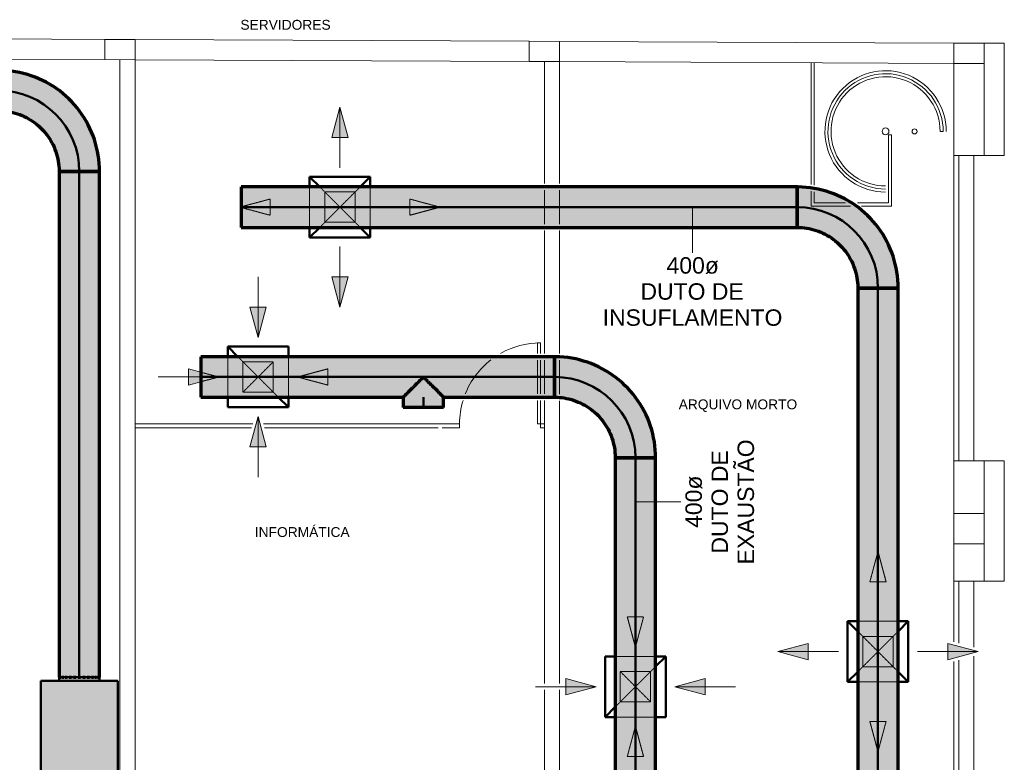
# Model space of a CAD drawing. Header units: millimetres. Extents: x -12292 to 200521, y -11014 to 10732.
# Tile 106 of 107: x 21622 to 31365, y 3127 to 10470. Entities that reach past the tile are written whole.
import ezdxf

# ---------------------------------------------------------------- set-up
doc = ezdxf.new("R2010")
doc.units = ezdxf.units.MM
doc.linetypes.add('Centro', pattern=[30, 12, -6, 6, -6])
doc.linetypes.add('Oculto 1_5', pattern=[2.2, 1.5, -0.7])
for name, color, linetype, lineweight in [('A-DETL', 90, 'Oculto 1_5', 18), ('A-DETL-GENF', 92, 'Continuous', 18), ('DIVISORIAS', 7, 'Continuous', 18), ('ESQ', 7, 'Continuous', 18), ('G-ANNO-TEXT', 231, 'Continuous', 18), ('M-EQPM', 50, 'Continuous', 50), ('M-HVAC-CDFF', 50, 'Continuous', 50), ('M-HVAC-DUCT', 70, 'Continuous', 70), ('M-HVAC-DUCT-CNTR', 70, 'Centro', 50), ('M-HVAC-DUCT-IDEN', 70, 'Continuous', 9), ('PAREDES', 7, 'Continuous', 18), ('PEM1-Layout Superior_dwg', 8, 'Continuous', 18), ('PILAR', 7, 'Continuous', 18)]:
    doc.layers.add(name, color=color, linetype=linetype, lineweight=lineweight)
doc.styles.add('Arial_1', font='arial.ttf', dxfattribs={"height": 162.5})
doc.styles.add('Arial_2', font='arial.ttf', dxfattribs={"height": 97.5})

# ---------------------------------------------------------------- blocks, each defined once
blk = doc.blocks.new('M_Cotovelo redondo - 2 D-V4-RENOVAÇÃO DE AR PAVIMENTO SUPERIOR')
at = {"layer": 'M-HVAC-DUCT', "lineweight": 18}
for points in [[(-800, 89.9), (-800, 0), (-703.6, 5.8), (-608.5, 23.2), (-511.6, 54.1), (-424.9, 93.6), (-345.5, 141.6), (-267.7, 202.9), (-200.1, 270.9), (-141.6, 345.5), (-91.6, 428.2), (-52, 516.3), (-23.2, 608.5), (-5.8, 703.6), (0, 800), (-200, 800), (-206.1, 714.6), (-224.9, 629.3), (-254.2, 550.8), (-295.2, 475.6), (-346.6, 407.1), (-407.1, 346.6), (-477.6, 294.2), (-550.8, 254.2), (-631, 224.3), (-714.6, 206.1), (-800, 200), (-800, 101.8)], [(-800, 0), (-800, -200), (-688, -193.7), (-577.5, -174.9), (-469.7, -143.9), (-366.1, -101), (-268, -46.7), (-176.5, 18.2), (-88.9, 97.4), (-18.2, 176.5), (46.7, 268), (101, 366.1), (143.9, 469.7), (174.9, 577.5), (193.7, 688), (200, 800), (0, 800), (-5.8, 703.6), (-23.2, 608.5), (-52, 516.3), (-91.6, 428.2), (-141.6, 345.5), (-201.2, 269.5), (-269.5, 201.2), (-345.5, 141.6), (-428.2, 91.6), (-516.3, 52), (-608.5, 23.2), (-703.6, 5.8)]]:
    blk.add_hatch(color=80, dxfattribs=at).paths.add_polyline_path(points)
at = {"layer": 'M-HVAC-DUCT', "color": 3}
for p, q in [((0, 800), (-200, 800)), ((200, 800), (0, 800)), ((-800, 200), (-800, 0)), ((-800, 0), (-800, -200))]:
    blk.add_line(p, q, dxfattribs=at)
at = {"layer": 'M-HVAC-DUCT', "color": 3, "flags": 128}
for points in [[(-200, 800), (-200.5, 776), (-201.9, 752.1), (-204.3, 728.2), (-207.7, 704.4), (-212, 680.8), (-217.2, 657.4), (-223.4, 634.2), (-230.5, 611.3), (-238.5, 588.6), (-247.4, 566.3), (-257.1, 544.4), (-267.8, 522.9), (-279.3, 501.9), (-291.6, 481.3), (-304.8, 461.2), (-318.7, 441.7), (-333.5, 422.7), (-348.9, 404.4), (-365.1, 386.6), (-382, 369.6), (-399.5, 353.2), (-417.7, 337.6), (-436.5, 322.6), (-455.9, 308.5), (-475.8, 295.1), (-496.3, 282.6), (-517.2, 270.8), (-538.6, 259.9), (-560.4, 249.9), (-582.6, 240.8), (-605.1, 232.5), (-628, 225.2), (-651.1, 218.8), (-674.5, 213.3), (-698, 208.7), (-721.7, 205.1), (-745.6, 202.5), (-769.5, 200.8), (-793.5, 200), (-800, 200)], [(-800, -200), (-760, -199.2), (-720.1, -196.8), (-680.3, -192.8), (-640.7, -187.2), (-601.3, -180.1), (-562.3, -171.3), (-523.6, -161.1), (-485.4, -149.2), (-447.7, -135.9), (-410.6, -121.1), (-374.1, -104.8), (-338.2, -87), (-303.1, -67.8), (-268.8, -47.3), (-235.4, -25.3), (-202.8, -2.1), (-171.2, 22.4), (-140.6, 48.2), (-111.1, 75.2), (-82.6, 103.3), (-55.4, 132.5), (-29.3, 162.8), (-4.4, 194.2), (19.2, 226.5), (41.5, 259.7), (62.4, 293.8), (82, 328.7), (100.1, 364.3), (116.8, 400.7), (132, 437.6), (145.8, 475.2), (158, 513.3), (168.7, 551.8), (177.9, 590.8), (185.4, 630), (191.5, 669.6), (195.9, 709.3), (198.7, 749.2), (199.9, 789.2), (200, 800)]]:
    blk.add_lwpolyline(points, dxfattribs=at)
blk = doc.blocks.new('M_Encaixe de duto redondo - Padrão-V14-RENOVAÇÃO DE AR PAVIMENTO SUPERIOR')
at = {"layer": 'M-HVAC-DUCT', "lineweight": 18}
for points in [[(0, 124.7), (0, 0), (-193.9, 0), (-193.9, 0.8), (-178.4, 10.4), (-163, 30.7), (-155.5, 44.5), (-154.2, 45.8), (-145.1, 52.4), (-129.2, 67.5), (-108.7, 90.7), (-101.1, 97.1), (-86.8, 111.3), (-72.2, 127.4), (-60.1, 138.3), (-36.6, 162.4), (-26, 172.9), (-18, 181.6), (-9.4, 189.6), (-4.5, 195.3), (-0.6, 198.8), (0, 198.4), (0, 156.4)], [(101.6, 86.8), (101.6, 0), (0, 0), (0, 200), (101.6, 200), (101.6, 115.9)], [(0, 0), (-0.6, -198.8), (-1.2, -197.5), (-5.3, -194.7), (-10.4, -188.3), (-20.9, -179.1), (-27.1, -171.5), (-49.2, -149.7), (-63.4, -135.1), (-75.6, -124.4), (-93, -105), (-108.7, -90.7), (-114.2, -85.8), (-117.6, -81), (-132.5, -63.7), (-148.5, -49.6), (-155.5, -44.5), (-156.9, -43.1), (-165, -28.1), (-178.4, -10.4), (-193.9, 0), (-3, 0)], [(101.6, -195), (101.6, -200), (0, -200), (0, 0), (101.6, 0), (101.6, -180.2)]]:
    blk.add_hatch(color=11, dxfattribs=at).paths.add_polyline_path(points)
at = {"layer": 'M-HVAC-DUCT', "color": 30}
for p, q in [((-14.4, 200), (0, 200)), ((0, 200), (101.6, 200)), ((101.6, 0), (101.6, 200)), ((-193.9, 0.8), (-193.9, 0)), ((-193.9, 0), (-193.9, -0.8)), ((101.6, -200), (101.6, 0)), ((0, -200), (-14.4, -200)), ((101.6, -200), (0, -200))]:
    blk.add_line(p, q, dxfattribs=at)
blk = doc.blocks.new('M_Cotovelo redondo - 2 D-996262-RENOVAÇÃO DE AR PAVIMENTO SUPERIOR')
at = {"layer": 'M-HVAC-DUCT', "lineweight": 18}
for points in [[(-800, 0), (-703.6, 5.8), (-608.5, 23.2), (-516.3, 52), (-424.9, 93.6), (-345.5, 141.6), (-267.7, 202.9), (-200.8, 270), (-141.6, 345.5), (-91.6, 428.2), (-52, 516.3), (-23.2, 608.5), (-5.8, 703.6), (0, 800), (-200, 800), (-206.1, 714.6), (-224.9, 629.3), (-254.2, 550.8), (-295.2, 475.6), (-346.6, 407.1), (-407.1, 346.6), (-477.6, 294.2), (-550.8, 254.2), (-631, 224.3), (-714.6, 206.1), (-800, 200), (-800, 44.5)], [(-800, -200), (-688, -193.7), (-577.5, -174.9), (-469.7, -143.9), (-366.1, -101), (-268, -46.7), (-176.5, 18.2), (-88.9, 97.4), (-18.2, 176.5), (46.7, 268), (101, 366.1), (143.9, 469.7), (174.9, 577.5), (193.7, 688), (200, 800), (0, 800), (-5.8, 703.6), (-23.2, 608.5), (-52, 516.3), (-91.6, 428.2), (-141.6, 345.5), (-201.2, 269.5), (-269.5, 201.2), (-345.5, 141.6), (-428.2, 91.6), (-516.3, 52), (-608.5, 23.2), (-703.6, 5.8), (-800, 0), (-800, -195)]]:
    blk.add_hatch(color=11, dxfattribs=at).paths.add_polyline_path(points)
at = {"layer": 'M-HVAC-DUCT', "color": 30}
for p, q in [((0, 800), (-200, 800)), ((200, 800), (0, 800)), ((-800, 200), (-800, 0)), ((-800, 0), (-800, -200))]:
    blk.add_line(p, q, dxfattribs=at)
at = {"layer": 'M-HVAC-DUCT', "color": 30, "flags": 128}
for points in [[(-200, 800), (-200.5, 776), (-201.9, 752.1), (-204.3, 728.2), (-207.7, 704.4), (-212, 680.8), (-217.2, 657.4), (-223.4, 634.2), (-230.5, 611.3), (-238.5, 588.6), (-247.4, 566.3), (-257.1, 544.4), (-267.8, 522.9), (-279.3, 501.9), (-291.6, 481.3), (-304.8, 461.2), (-318.7, 441.7), (-333.5, 422.7), (-348.9, 404.4), (-365.1, 386.6), (-382, 369.6), (-399.5, 353.2), (-417.7, 337.6), (-436.5, 322.6), (-455.9, 308.5), (-475.8, 295.1), (-496.3, 282.6), (-517.2, 270.8), (-538.6, 259.9), (-560.4, 249.9), (-582.6, 240.8), (-605.1, 232.5), (-628, 225.2), (-651.1, 218.8), (-674.5, 213.3), (-698, 208.7), (-721.7, 205.1), (-745.6, 202.5), (-769.5, 200.8), (-793.5, 200), (-800, 200)], [(-800, -200), (-760, -199.2), (-720.1, -196.8), (-680.3, -192.8), (-640.7, -187.2), (-601.3, -180.1), (-562.3, -171.3), (-523.6, -161.1), (-485.4, -149.2), (-447.7, -135.9), (-410.6, -121.1), (-374.1, -104.8), (-338.2, -87), (-303.1, -67.8), (-268.8, -47.3), (-235.4, -25.3), (-202.8, -2.1), (-171.2, 22.4), (-140.6, 48.2), (-111.1, 75.2), (-82.6, 103.3), (-55.4, 132.5), (-29.3, 162.8), (-4.4, 194.2), (19.2, 226.5), (41.5, 259.7), (62.4, 293.8), (82, 328.7), (100.1, 364.3), (116.8, 400.7), (132, 437.6), (145.8, 475.2), (158, 513.3), (168.7, 551.8), (177.9, 590.8), (185.4, 630), (191.5, 669.6), (195.9, 709.3), (198.7, 749.2), (199.9, 789.2), (200, 800)]]:
    blk.add_lwpolyline(points, dxfattribs=at)
blk = doc.blocks.new('PEM1-Layout Superior_dwg-964791-RENOVAÇÃO DE AR PAVIMENTO SUPERIOR')
at = {"lineweight": 18}
blk.add_line((56798.2, 66513.2), (56649.7, 66513.9), dxfattribs=at)
at = {"layer": 'DIVISORIAS'}
for p, q in [((56579.7, 63227.6), (56579.7, 63562.6)), ((56609.7, 63562.6), (56609.7, 63227.6)), ((56609.7, 63162.6), (56609.7, 62932.1)), ((53762.9, 62932.1), (52598.7, 62932.1)), ((53752.2, 62892.1), (52598.7, 62892.1)), ((55598.7, 62892.1), (53880, 62892.1))]:
    blk.add_line(p, q, dxfattribs=at)
at = {"layer": 'DIVISORIAS', "flags": 128}
for points in [[(56579.7, 63627.6), (56579.7, 63732.1), (56609.7, 63732.1), (56609.7, 63627.6)], [(56609.7, 62932.1), (56579.7, 62932.1), (56579.7, 63162.6)], [(55638.7, 62892.1), (55809.7, 62892.1), (55809.7, 62932.1), (53869.3, 62932.1)], [(56649.7, 62892.1), (56609.7, 62892.1), (56609.7, 62932.1), (56649.7, 62932.1)]]:
    blk.add_lwpolyline(points, dxfattribs=at)
at = {"layer": 'ESQ'}
for p, q in [((59289.7, 65297.3), (59289.7, 66501.7)), ((59319.7, 66501.7), (59319.7, 65292.8)), ((60564.8, 65823.8), (60594.8, 65823.8)), ((60699.7, 62565.7), (60699.7, 65585.7)), ((60749.7, 62565.7), (60749.7, 65585.7)), ((60699.7, 60777.8), (60699.7, 61375.7)), ((60749.7, 60764.4), (60749.7, 61375.7)), ((60699.7, 58375.7), (60699.7, 60581.9)), ((60749.7, 58375.7), (60749.7, 60595.3))]:
    blk.add_line(p, q, dxfattribs=at)
at = {"layer": 'ESQ', "flags": 128}
for points in [[(59748.2, 65115.7), (60054.8, 65115.7), (60054.8, 65790.4), (60084.8, 65790.4), (60084.8, 65085.7), (59788.2, 65085.7)], [(59676.8, 65085.7), (59289.7, 65085.7), (59289.7, 65231.6)], [(59319.7, 65226.8), (59319.7, 65115.7), (59627.3, 65115.7)]]:
    blk.add_lwpolyline(points, dxfattribs=at)
at = {"layer": 'ESQ'}
blk.add_circle((60311.5, 65823.8), 25, dxfattribs=at)
for centre, radius, start, end in [((60024.8, 65823.8), 570, 0.00007, 270.0003), ((60024.8, 65823.8), 540, 0.00015, 270.00031), ((56609.7, 62932.1), 800, 90, 119.47837), ((56609.7, 62932.1), 800, 127.85924, 158.30444), ((56609.7, 62932.1), 800, 163.22502, 180)]:
    blk.add_arc(centre, radius, start, end, dxfattribs=at)
at = {"layer": 'PAREDES'}
for p, q in [((48399.3, 66751.1), (52299.2, 66733.5)), ((52599.2, 66732.1), (56499.1, 66714.6)), ((56799.1, 66713.2), (60699, 66695.7)), ((48398.4, 66551.1), (52298.3, 66533.5)), ((52448.7, 66532.8), (52448.7, 57945.5)), ((52598.3, 66532.1), (56498.2, 66514.6)), ((52598.7, 66532.1), (52598.7, 57945.5)), ((56649.7, 65307), (56649.7, 66513.9)), ((56799.7, 65307), (56799.7, 66513.2)), ((60899.7, 62565.7), (60899.7, 65585.7)), ((56649.7, 64907), (56649.7, 65242)), ((56799.7, 64907), (56799.7, 65242)), ((56649.7, 63627.6), (56649.7, 64842)), ((56799.7, 63626.4), (56799.7, 64842)), ((56649.7, 63227.6), (56649.7, 63562.6)), ((56799.7, 63225.6), (56799.7, 63561.3)), ((56649.7, 60365.2), (56649.7, 63162.6)), ((56799.7, 60365.2), (56799.7, 63160.3)), ((60899.7, 60724.2), (60899.7, 61375.7)), ((60899.7, 58375.7), (60899.7, 60635.5)), ((56649.7, 57945.9), (56649.7, 60300.2)), ((56799.7, 57945.9), (56799.7, 60300.2))]:
    blk.add_line(p, q, dxfattribs=at)
at = {"layer": 'PAREDES', "flags": 128}
for points in [[(60999.7, 66695.7), (61199.7, 66695.7), (61199.7, 65585.7), (60999.7, 65585.7)], [(60999.7, 66495.7), (60999.7, 65585.7), (60699.7, 65585.7), (60699.7, 66495.7), (56798.2, 66513.2)], [(60699.7, 62045.7), (60699.7, 62565.7), (60999.7, 62565.7), (60999.7, 62045.7)], [(60999.7, 61375.7), (61199.7, 61375.7), (61199.7, 62565.7), (60999.7, 62565.7)], [(60999.7, 61745.7), (60999.7, 61375.7), (60699.7, 61375.7), (60699.7, 61745.7)]]:
    blk.add_lwpolyline(points, dxfattribs=at)
at = {"layer": 'PAREDES'}
blk.add_circle((60024.8, 65823.8), 33.3, dxfattribs=at)
blk.add_arc((60024.7, 65823.8), 599.9, 359.99398, 270.0051, dxfattribs=at)
at = {"layer": 'PILAR', "flags": 128}
for points in [[(52299.2, 66733.5), (52599.2, 66732.1), (52598.3, 66532.1), (52298.3, 66533.5)], [(56499.1, 66714.6), (56799.1, 66713.2), (56798.2, 66513.2), (56498.2, 66514.6)], [(60999.7, 66695.7), (60699.7, 66695.7), (60699.7, 66495.7), (60699.7, 66695.7)], [(60699.7, 66495.7), (60999.7, 66495.7), (60999.7, 66695.7), (60999.7, 66495.7)], [(60699.7, 62045.7), (60999.7, 62045.7), (60999.7, 61745.7), (60699.7, 61745.7)]]:
    blk.add_lwpolyline(points, close=True, dxfattribs=at)
blk = doc.blocks.new('M_Difusor de fornecimento - 600 x 600 Face 300 x 300 Conexão-V5-RENOVAÇÃO DE AR PAVIMENTO SUPERIOR')
at = {"layer": 'A-DETL-GENF', "linetype": 'Oculto 1_5'}
for points in [[(-3.7, 976.3), (3.7, 976.3), (0, 990)], [(-990, 0), (-690, -80.4), (-690, 80.4)], [(690, -80.4), (990, 0), (690, 80.4)]]:
    blk.add_hatch(color=170, dxfattribs=at).paths.add_polyline_path(points)
at = {"layer": 'A-DETL', "color": 170}
for p, q in [((-3.7, 976.3), (-80.4, 690)), ((-3.7, 976.3), (-80.4, 690)), ((3.7, 976.3), (80.4, 690)), ((80.4, 690), (3.7, 976.3)), ((-80.4, 690), (80.4, 690)), ((-80.4, 690), (80.4, 690)), ((-200, 300), (200, 300)), ((-200, 200), (200, -200)), ((-200, -200), (200, 200)), ((200, -300), (-200, -300)), ((80.4, -690), (-80.4, -690)), ((0, -989.8), (-80.4, -690)), ((-80.4, -690), (0, -989.8)), ((80.4, -690), (-80.4, -690)), ((0, -989.8), (80.4, -690)), ((0, -989.8), (80.4, -690))]:
    blk.add_line(p, q, dxfattribs=at)
at = {"layer": 'A-DETL-GENF', "color": 170}
for p, q in [((0, 990), (-3.7, 976.3)), ((0, 990), (-3.7, 976.3)), ((0, 990), (3.7, 976.3)), ((0, 976.3), (0, 990)), ((3.7, 976.3), (0, 990)), ((-990, 0), (-690, 80.4)), ((-690, 80.4), (-990, 0)), ((-990, 0), (-690, -80.4)), ((-390, 0), (-990, 0)), ((-990, 0), (-690, -80.4)), ((-690, -80.4), (-690, 80.4)), ((-690, -80.4), (-690, 80.4)), ((390, 0), (990, 0)), ((690, 80.4), (690, -80.4)), ((990, 0), (690, 80.4)), ((990, 0), (690, 80.4)), ((690, 80.4), (690, -80.4)), ((990, 0), (690, -80.4)), ((690, -80.4), (990, 0))]:
    blk.add_line(p, q, dxfattribs=at)
at = {"layer": 'M-HVAC-CDFF', "color": 5}
for p, q in [((-300, 300), (-200, 200)), ((-300, 300), (-300, -300)), ((-300, 300), (-200, 300)), ((200, 300), (300, 300)), ((200, 200), (300, 300)), ((300, 300), (300, -300)), ((-300, -300), (-200, -200)), ((200, -200), (300, -300)), ((-200, -300), (-300, -300)), ((300, -300), (200, -300))]:
    blk.add_line(p, q, dxfattribs=at)
blk = doc.blocks.new('M_Difusor de fornecimento - 600 x 600 Face 300 x 300 Conexão-V30-RENOVAÇÃO DE AR PAVIMENTO SUPERIOR')
at = {"layer": 'A-DETL-GENF', "linetype": 'Oculto 1_5'}
for points in [[(-690, 80.4), (-990, 0), (-690, -80.4)], [(690, 80.4), (690, -80.4), (990, 0), (966, 6.4)]]:
    blk.add_hatch(color=170, dxfattribs=at).paths.add_polyline_path(points)
at = {"layer": 'A-DETL', "color": 170}
for p, q in [((0, 989.8), (-80.4, 690)), ((0, 989.8), (-80.4, 690)), ((0, 989.8), (80.4, 690)), ((80.4, 690), (0, 989.8)), ((-80.4, 690), (80.4, 690)), ((-80.4, 690), (80.4, 690)), ((-200, 300), (200, 300)), ((-200, 200), (200, -200)), ((-200, -200), (200, 200)), ((200, -300), (-200, -300)), ((80.4, -690), (-80.4, -690)), ((0, -989.8), (-80.4, -690)), ((-80.4, -690), (0, -989.8)), ((80.4, -690), (-80.4, -690)), ((0, -989.8), (80.4, -690)), ((0, -989.8), (80.4, -690))]:
    blk.add_line(p, q, dxfattribs=at)
at = {"layer": 'A-DETL-GENF', "color": 170}
for p, q in [((-990, 0), (-690, 80.4)), ((-690, 80.4), (-990, 0)), ((-990, 0), (-690, -80.4)), ((-390, 0), (-990, 0)), ((-990, 0), (-690, -80.4)), ((-690, -80.4), (-690, 80.4)), ((-690, -80.4), (-690, 80.4)), ((390, 0), (990, 0)), ((690, 80.4), (690, -80.4)), ((990, 0), (690, 80.4)), ((990, 0), (690, 80.4)), ((690, 80.4), (690, -80.4)), ((990, 0), (690, -80.4)), ((690, -80.4), (990, 0))]:
    blk.add_line(p, q, dxfattribs=at)
at = {"layer": 'M-HVAC-CDFF', "color": 5}
for p, q in [((-300, 300), (-200, 200)), ((-300, 300), (-300, -300)), ((-300, 300), (-200, 300)), ((200, 300), (300, 300)), ((200, 200), (300, 300)), ((300, 300), (300, -300)), ((-300, -300), (-200, -200)), ((200, -200), (300, -300)), ((-200, -300), (-300, -300)), ((300, -300), (200, -300))]:
    blk.add_line(p, q, dxfattribs=at)
blk = doc.blocks.new('M_Difusor de retorno - 600 x 600 Face 300 x 300 Conexão-V29-RENOVAÇÃO DE AR PAVIMENTO SUPERIOR')
at = {"layer": 'A-DETL-GENF', "linetype": 'Oculto 1_5'}
for points in [[(-390, 0), (-690, 80.4), (-690, -80.4), (-523.6, -35.8)], [(690, 80.4), (390, 0), (690, -80.4)]]:
    blk.add_hatch(color=170, dxfattribs=at).paths.add_polyline_path(points)
at = {"layer": 'A-DETL', "color": 170}
for p, q in [((80.4, 690), (-80.4, 690)), ((0, 390.2), (-80.4, 690)), ((-80.4, 690), (0, 390.2)), ((80.4, 690), (-80.4, 690)), ((0, 390.2), (80.4, 690)), ((0, 390.2), (80.4, 690)), ((-200, 300), (200, 300)), ((-200, -200), (200, 200)), ((200, -300), (-200, -300)), ((0, -390.2), (-80.4, -690)), ((0, -390.2), (-80.4, -690)), ((0, -390.2), (80.4, -690)), ((80.4, -690), (0, -390.2)), ((-80.4, -690), (80.4, -690)), ((-80.4, -690), (80.4, -690))]:
    blk.add_line(p, q, dxfattribs=at)
at = {"layer": 'A-DETL-GENF', "color": 170}
for p, q in [((-990, 0), (-390, 0)), ((-690, 80.4), (-690, -80.4)), ((-390, 0), (-690, 80.4)), ((-390, 0), (-690, 80.4)), ((-690, 80.4), (-690, -80.4)), ((-390, 0), (-690, -80.4)), ((-690, -80.4), (-390, 0)), ((390, 0), (690, 80.4)), ((690, 80.4), (390, 0)), ((390, 0), (690, -80.4)), ((990, 0), (390, 0)), ((390, 0), (690, -80.4)), ((690, -80.4), (690, 80.4)), ((690, -80.4), (690, 80.4))]:
    blk.add_line(p, q, dxfattribs=at)
at = {"layer": 'M-HVAC-CDFF', "color": 5}
for p, q in [((-300, 300), (-300, -300)), ((-300, 300), (-200, 300)), ((200, 300), (300, 300)), ((200, 200), (300, 300)), ((300, 300), (300, -300)), ((-300, -300), (-200, -200)), ((-200, -300), (-300, -300)), ((300, -300), (200, -300))]:
    blk.add_line(p, q, dxfattribs=at)
blk = doc.blocks.new('M_Difusor de retorno - 600 x 600 Face 300 x 300 Conexão-V13-RENOVAÇÃO DE AR PAVIMENTO SUPERIOR')
at = {"layer": 'A-DETL-GENF', "linetype": 'Oculto 1_5'}
for points in [[(-390, 0), (-690, 80.4), (-690, -80.4)], [(690, 80.4), (390, 0), (690, -80.4)], [(80.4, -690), (47.3, -566.3), (-47.3, -566.3), (-80.4, -690), (44.5, -690)]]:
    blk.add_hatch(color=170, dxfattribs=at).paths.add_polyline_path(points)
at = {"layer": 'A-DETL', "color": 170}
for p, q in [((80.4, 690), (-80.4, 690)), ((0, 390.2), (-80.4, 690)), ((-80.4, 690), (0, 390.2)), ((80.4, 690), (-80.4, 690)), ((0, 390.2), (80.4, 690)), ((0, 390.2), (80.4, 690)), ((-200, 300), (200, 300)), ((-200, -200), (200, 200)), ((200, -300), (-200, -300)), ((0, -390.2), (-47.2, -566.3)), ((0, -390.2), (-47.2, -566.3)), ((0, -390.2), (47.2, -566.3)), ((47.2, -566.3), (0, -390.2))]:
    blk.add_line(p, q, dxfattribs=at)
at = {"layer": 'A-DETL-GENF', "color": 170}
for p, q in [((-990, 0), (-390, 0)), ((-690, 80.4), (-690, -80.4)), ((-390, 0), (-690, 80.4)), ((-390, 0), (-690, 80.4)), ((-690, 80.4), (-690, -80.4)), ((-390, 0), (-690, -80.4)), ((-690, -80.4), (-390, 0)), ((390, 0), (690, 80.4)), ((690, 80.4), (390, 0)), ((390, 0), (690, -80.4)), ((990, 0), (390, 0)), ((390, 0), (690, -80.4)), ((690, -80.4), (690, 80.4)), ((690, -80.4), (690, 80.4)), ((-47.3, -566.3), (-80.4, -690)), ((-47.3, -566.3), (-80.4, -690)), ((0, -990), (0, -566.3)), ((47.3, -566.3), (80.4, -690)), ((80.4, -690), (47.3, -566.3)), ((-80.4, -690), (80.4, -690)), ((-80.4, -690), (80.4, -690))]:
    blk.add_line(p, q, dxfattribs=at)
at = {"layer": 'M-HVAC-CDFF', "color": 5}
for p, q in [((-300, 300), (-300, -300)), ((-300, 300), (-200, 300)), ((200, 300), (300, 300)), ((200, 200), (300, 300)), ((300, 300), (300, -300)), ((-300, -300), (-200, -200)), ((-200, -300), (-300, -300)), ((300, -300), (200, -300))]:
    blk.add_line(p, q, dxfattribs=at)
blk = doc.blocks.new('FH - FH 400-V15-RENOVAÇÃO DE AR PAVIMENTO SUPERIOR')
at = {"layer": 'M-EQPM', "linetype": 'Oculto 1_5', "lineweight": 18}
for points in [[(97.1, -509), (380, -509), (380, 509), (-380, 509), (-380, -509), (-358.8, -509)], [(200, 509), (200, 547), (-200, 547), (-200, 509), (194.4, 509)], [(-360, -514), (-330, -514), (-330, -509), (-360, -509)], [(-330, -539), (-330, -514), (-360, -514), (-360, -539), (-358.8, -539)], [(-156.4, -547), (200, -547), (200, -509), (-200, -509), (-200, -547), (-168.5, -547)], [(330, -514), (360, -514), (360, -509), (330, -509)], [(360, -539), (360, -514), (330, -514), (330, -539)]]:
    blk.add_hatch(color=10, dxfattribs=at).paths.add_polyline_path(points)
at = {"layer": 'A-DETL', "color": 170}
for p, q in [((-194.2, 547), (-195.7, 547)), ((-195.7, -547), (-194.2, -547))]:
    blk.add_line(p, q, dxfattribs=at)
at = {"layer": 'M-EQPM', "color": 5}
for p, q in [((-380, -509), (-380, 509)), ((380, 509), (-380, 509)), ((-200, 547), (-200, 509)), ((-190.4, 547), (-194.2, 547)), ((-169.5, 547), (-178.6, 547)), ((-139.5, 547), (-152.9, 547)), ((-102, 547), (-119, 547)), ((-59, 547), (-78.5, 547)), ((-13, 547), (-33.7, 547)), ((33.7, 547), (13, 547)), ((78.5, 547), (59, 547)), ((119, 547), (102, 547)), ((152.9, 547), (139.5, 547)), ((178.6, 547), (169.5, 547)), ((194.2, 547), (190.4, 547)), ((200, 509), (200, 547)), ((380, 509), (380, -509)), ((-380, -509), (380, -509)), ((-360, -514), (-360, -509)), ((-360, -539), (-360, -514)), ((-360, -514), (-330, -514)), ((-360, -539), (-330, -539)), ((-330, -509), (-330, -514)), ((-330, -514), (-330, -539)), ((-200, -509), (-200, -547)), ((-194.2, -547), (-190.4, -547)), ((-178.6, -547), (-169.5, -547)), ((-152.9, -547), (-139.5, -547)), ((-119, -547), (-102, -547)), ((-78.5, -547), (-59, -547)), ((-33.7, -547), (-13, -547)), ((13, -547), (33.7, -547)), ((59, -547), (78.5, -547)), ((102, -547), (119, -547)), ((139.5, -547), (152.9, -547)), ((169.5, -547), (178.6, -547)), ((190.4, -547), (194.2, -547)), ((200, -547), (200, -509)), ((330, -514), (330, -509)), ((330, -539), (330, -514)), ((330, -514), (360, -514)), ((330, -539), (360, -539)), ((360, -509), (360, -514)), ((360, -514), (360, -539))]:
    blk.add_line(p, q, dxfattribs=at)

msp = doc.modelspace()

# ---------------------------------------------------------------- hatches: boundary and pattern name
at = {"layer": 'M-HVAC-DUCT'}
for color, points in [(11, [(22012.148, 3969.837), (22212.148, 3969.837), (22212.148, 8969.837), (22012.148, 8969.837), (22012.148, 4520.497)]), (11, [(22392.342, 3969.837), (22412.148, 3969.837), (22412.148, 8969.837), (22212.148, 8969.837), (22212.148, 3969.837), (22390.416, 3969.837)]), (3, [(27324.828, 8616.699), (29314.706, 8616.699), (29314.706, 8816.699), (23814.706, 8816.699), (23814.706, 8616.699), (25500.99, 8616.699)]), (3, [(27324.828, 8416.699), (29314.706, 8416.699), (29314.706, 8616.699), (23814.706, 8616.699), (23814.706, 8416.699), (25500.99, 8416.699)]), (3, [(30027.93, -7683.301), (30114.706, -7683.301), (30114.706, 7816.699), (29914.706, 7816.699), (29914.706, -2466.746), (29917.189, -2467.971), (29920.041, -2472.08), (29926.493, -2477.225), (29935.584, -2487.624), (29943.183, -2493.887), (29968.89, -2519.65), (29978.249, -2528.594), (29990.264, -2542.303), (30005.523, -2555.421), (30019.71, -2569.997), (30028.945, -2580.985), (30033.682, -2584.303), (30052.282, -2600.717), (30066.436, -2617.177), (30070.202, -2622.242), (30071.558, -2623.598), (30082.58, -2629.707), (30084.706, -2631.852), (30099.952, -2645.146), (30108.61, -2656.45), (30108.61, -2677.042), (30098.297, -2690.508), (30077.667, -2706.925), (30070.202, -2711.25), (30068.887, -2712.566), (30062.344, -2721.589), (30047.189, -2737.481), (30024.572, -2757.414), (30017.634, -2765.628), (30002.002, -2781.134), (29987.677, -2794.14), (29976.402, -2806.671), (29952.342, -2830.156), (29941.847, -2840.716), (29933.146, -2848.769), (29924.326, -2858.008), (29919.442, -2862.215), (29915.908, -2866.161), (29914.706, -2866.746), (29914.706, -7683.301), (29990.008, -7683.301)]), (3, [(30159.211, -7683.301), (30314.706, -7683.301), (30314.706, 7816.699), (30114.706, 7816.699), (30114.706, -7683.301)]), (11, [(25500.99, 6937.354), (26914.706, 6937.354), (26914.706, 7137.354), (23414.706, 7137.354), (23414.706, 6937.354), (25045.031, 6937.354)]), (11, [(25415.711, 6737.354), (25416.936, 6737.354), (25418.933, 6740.362), (25422.27, 6742.688), (25427.414, 6749.14), (25437.814, 6758.232), (25445.452, 6767.163), (25472.228, 6794.039), (25478.784, 6800.896), (25492.493, 6812.911), (25505.611, 6828.171), (25520.187, 6842.358), (25531.174, 6851.592), (25534.493, 6856.33), (25546.201, 6869.836), (25549.418, 6869.836), (25548.443, 6872.423), (25550.907, 6874.929), (25567.367, 6889.083), (25572.432, 6892.85), (25573.788, 6894.206), (25579.897, 6905.227), (25584.021, 6909.77), (25595.336, 6922.6), (25606.64, 6931.258), (25627.232, 6931.258), (25640.698, 6920.944), (25657.115, 6900.315), (25661.44, 6892.85), (25662.756, 6891.534), (25671.779, 6884.991), (25687.671, 6869.836), (25700.392, 6854.911), (25699.379, 6854.911), (25707.604, 6847.219), (25715.818, 6840.282), (25730.608, 6825.485), (25744.33, 6810.325), (25756.861, 6799.05), (25780.345, 6774.989), (25790.906, 6764.495), (25798.959, 6755.793), (25808.141, 6747.045), (25807.241, 6747.049), (25814.939, 6740.362), (25816.351, 6738.555), (25816.936, 6737.354), (26914.706, 6737.354), (26914.706, 6937.354), (23414.706, 6937.354), (23414.706, 6737.354), (25045.031, 6737.354)]), (11, [(27714.706, -331.275), (27714.706, 6137.354), (27514.706, 6137.354), (27514.706, 440.611), (27517.189, 439.386), (27521.471, 434.141), (27526.493, 430.132), (27537.274, 418.343), (27543.183, 413.47), (27565.032, 391.39), (27578.249, 378.763), (27594.071, 361.792), (27605.523, 351.936), (27619.71, 337.36), (27628.945, 326.373), (27633.682, 323.054), (27652.282, 306.64), (27666.436, 290.18), (27670.202, 285.115), (27671.558, 283.759), (27682.58, 277.65), (27684.515, 275.662), (27699.952, 262.211), (27708.61, 250.907), (27708.61, 230.315), (27698.297, 216.849), (27677.667, 200.432), (27670.202, 196.107), (27668.887, 194.791), (27662.344, 185.768), (27647.189, 169.876), (27624.572, 149.943), (27617.634, 141.729), (27603.382, 127.405), (27587.677, 113.217), (27576.402, 100.686), (27552.342, 77.202), (27541.847, 66.641), (27533.146, 58.588), (27525.12, 49.98), (27519.429, 45.123), (27515.908, 41.196), (27514.706, 40.611), (27514.706, -331.275), (27670.202, -331.275)]), (11, [(27714.706, -331.275), (27914.706, -331.275), (27914.706, 6137.354), (27714.706, 6137.354), (27714.706, 80.767)])]:
    msp.add_hatch(color=color, dxfattribs=at).paths.add_polyline_path(points)
h = msp.add_hatch(color=11, dxfattribs=at)
h.paths.add_polyline_path([(25416.936, 6737.354), (25418.933, 6740.362), (25418.129, 6739.804)])
h.paths.add_polyline_path([(25422.27, 6742.688), (25434.916, 6755.796), (25427.311, 6749.035)])
h.paths.add_polyline_path([(25437.814, 6758.232), (25453.526, 6774.989), (25444.015, 6765.77)])
h.paths.add_polyline_path([(25461.902, 6782.32), (25491.827, 6812.328), (25478.413, 6800.518), (25466.105, 6787.625)])
h.paths.add_polyline_path([(25492.493, 6812.911), (25526.268, 6847.219), (25518.054, 6840.282), (25500.99, 6822.832)])
h.paths.add_polyline_path([(25531.174, 6851.592), (25571.116, 6891.534), (25564.715, 6887.35), (25548.443, 6872.423), (25534.357, 6856.173)])
h.paths.add_polyline_path([(25573.788, 6894.206), (25610.84, 6931.258), (25606.64, 6931.258), (25593.174, 6920.944), (25578.47, 6903.838)])
h = msp.add_hatch(color=11, dxfattribs=at)
h.paths.add_polyline_path([(25816.936, 6737.354), (25813.238, 6740.362), (25815.735, 6737.939)])
h.paths.add_polyline_path([(25416.936, 6737.354), (25419.402, 6738.555), (25419.944, 6740.362), (25418.137, 6738.555)])
h.paths.add_polyline_path([(25811.601, 6742.688), (25798.496, 6755.331), (25806.522, 6746.723)])
h.paths.add_polyline_path([(25422.27, 6742.688), (25428.666, 6747.768), (25434.913, 6755.331), (25427.35, 6747.768)])
h.paths.add_polyline_path([(25796.058, 6758.232), (25778.277, 6774.989), (25789.795, 6763.385)])
h.paths.add_polyline_path([(25437.814, 6758.232), (25445.426, 6764.495), (25454.571, 6774.989), (25444.077, 6764.495)])
h.paths.add_polyline_path([(25461.902, 6782.32), (25467.271, 6786.575), (25480.343, 6799.05), (25491.829, 6812.247), (25466.157, 6786.575)])
h.paths.add_polyline_path([(25771.97, 6782.32), (25741.961, 6812.247), (25753.529, 6799.05), (25767.715, 6785.692)])
h.paths.add_polyline_path([(25741.379, 6812.911), (25704.948, 6849.342), (25712.197, 6840.282), (25728.261, 6824.144)])
h.paths.add_polyline_path([(25492.493, 6812.911), (25507.813, 6826.029), (25521.675, 6840.282), (25528.924, 6849.342), (25500.99, 6821.409)])
h.paths.add_polyline_path([(25531.174, 6851.592), (25535.942, 6854.911), (25553.208, 6869.836), (25566.825, 6884.991), (25571.116, 6891.534), (25534.493, 6854.911)])
h.paths.add_polyline_path([(25702.697, 6851.592), (25662.756, 6891.534), (25667.047, 6884.991), (25680.664, 6869.836), (25699.379, 6853.902)])
h.paths.add_polyline_path([(25573.788, 6894.206), (25586.23, 6900.315), (25606.553, 6915.754), (25616.111, 6931.258), (25610.84, 6931.258), (25579.897, 6900.315)])
h.paths.add_polyline_path([(25660.084, 6894.206), (25623.032, 6931.258), (25617.761, 6931.258), (25627.319, 6915.754), (25647.641, 6900.315), (25653.975, 6897.205)])
h = msp.add_hatch(color=11, dxfattribs=at)
h.paths.add_polyline_path([(25816.936, 6737.354), (25814.939, 6740.362), (25813.928, 6740.362), (25815.735, 6738.555)])
h.paths.add_polyline_path([(25811.601, 6742.688), (25806.457, 6749.14), (25798.959, 6755.331), (25806.522, 6747.768)])
h.paths.add_polyline_path([(25796.058, 6758.232), (25789.857, 6765.77), (25779.3, 6774.989), (25789.795, 6764.495)])
h.paths.add_polyline_path([(25771.97, 6782.32), (25767.767, 6787.625), (25755.088, 6800.896), (25742.043, 6812.247), (25767.715, 6786.575)])
h.paths.add_polyline_path([(25741.379, 6812.911), (25728.545, 6827.894), (25713.872, 6842.208), (25704.948, 6849.342), (25728.261, 6826.029)])
h.paths.add_polyline_path([(25702.697, 6851.592), (25699.515, 6856.173), (25682.965, 6874.929), (25669.156, 6887.35), (25662.756, 6891.534), (25699.379, 6854.911)])
h.paths.add_polyline_path([(25660.084, 6894.206), (25653.975, 6905.227), (25651.987, 6907.162), (25638.536, 6922.6), (25627.232, 6931.258), (25623.032, 6931.258), (25653.975, 6900.315)])

# ---------------------------------------------------------------- linework, layer by layer
at = {"layer": 'A-DETL', "color": 170}
for p, q in [((24641.051, 8766.699), (24941.051, 8766.699)), ((24641.051, 8466.699), (24641.051, 8766.699)), ((24941.051, 8466.699), (24641.051, 8766.699)), ((24641.051, 8466.699), (24941.051, 8766.699)), ((24941.051, 8766.699), (24941.051, 8466.699)), ((24941.051, 8466.699), (24641.051, 8466.699)), ((23831.051, 6787.354), (23831.051, 7087.354)), ((23831.051, 7087.354), (24131.051, 7087.354)), ((23831.051, 7087.354), (24131.051, 6787.354)), ((24131.051, 7087.354), (23831.051, 6787.354)), ((24131.051, 7087.354), (24131.051, 6787.354)), ((24131.051, 6787.354), (23831.051, 6787.354)), ((29964.706, 4072.114), (29964.706, 4372.114)), ((29964.706, 4372.114), (30264.706, 4372.114)), ((30264.706, 4372.114), (29964.706, 4072.114)), ((30264.706, 4072.114), (29964.706, 4372.114)), ((30264.706, 4372.114), (30264.706, 4072.114)), ((27564.706, 3724.899), (27564.706, 4024.899)), ((27564.706, 4024.899), (27864.706, 4024.899)), ((27864.706, 4024.899), (27564.706, 3724.899)), ((27864.706, 3724.899), (27564.706, 4024.899)), ((27864.706, 4024.899), (27864.706, 3724.899)), ((30264.706, 4072.114), (29964.706, 4072.114)), ((27864.706, 3724.899), (27564.706, 3724.899))]:
    msp.add_line(p, q, dxfattribs=at)
at = {"layer": 'A-DETL', "color": 20, "linetype": 'Continuous'}
msp.add_line((22017.163, 3969.837), (22017.703, 3969.837), dxfattribs=at)
at = {"layer": 'M-HVAC-DUCT', "color": 30}
for p, q in [((22012.148, 8969.837), (22012.148, 3969.837)), ((22412.148, 8969.837), (22012.148, 8969.837)), ((22412.148, 3969.837), (22412.148, 8969.837)), ((26914.706, 7137.354), (23414.706, 7137.354)), ((23414.706, 7137.354), (23414.706, 6737.354)), ((26914.706, 6737.354), (26914.706, 7137.354)), ((25606.591, 6931.258), (25616.111, 6931.258)), ((25617.761, 6931.258), (25627.28, 6931.258)), ((23414.706, 6737.354), (25431.318, 6737.354)), ((25416.936, 6751.736), (25416.936, 6737.354)), ((25802.554, 6737.354), (26914.706, 6737.354)), ((25816.936, 6737.354), (25816.936, 6751.736)), ((27914.706, 6137.354), (27514.706, 6137.354)), ((27514.706, 6137.354), (27514.706, 426.229)), ((27914.706, -331.275), (27914.706, 6137.354)), ((22012.148, 3969.837), (22017.163, 3969.837)), ((22021.722, 3969.837), (22033.558, 3969.837)), ((22042.61, 3969.837), (22059.242, 3969.837)), ((22072.64, 3969.837), (22093.244, 3969.837)), ((22110.135, 3969.837), (22133.73, 3969.837)), ((22153.063, 3969.837), (22178.517, 3969.837)), ((22199.106, 3969.837), (22225.19, 3969.837)), ((22245.78, 3969.837), (22271.233, 3969.837)), ((22290.567, 3969.837), (22314.161, 3969.837)), ((22331.053, 3969.837), (22351.657, 3969.837)), ((22365.054, 3969.837), (22381.686, 3969.837)), ((22390.739, 3969.837), (22402.575, 3969.837)), ((22406.581, 3969.837), (22412.148, 3969.837))]:
    msp.add_line(p, q, dxfattribs=at)
at = {"layer": 'M-HVAC-DUCT', "color": 3}
for p, q in [((29314.706, 8816.699), (23814.706, 8816.699)), ((23814.706, 8816.699), (23814.706, 8416.699)), ((29314.706, 8416.699), (29314.706, 8816.699)), ((23814.706, 8416.699), (29314.706, 8416.699)), ((30314.706, 7816.699), (29914.706, 7816.699)), ((29914.706, 7816.699), (29914.706, -2481.128)), ((30314.706, -7683.301), (30314.706, 7816.699))]:
    msp.add_line(p, q, dxfattribs=at)
at = {"layer": 'M-HVAC-DUCT', "color": 30}
for points, knots in [([(25573.77, 6894.19), (25574.53, 6894.95), (25586.807, 6907.221), (25599.211, 6919.605), (25610.84, 6931.258)], [0.858902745, 0.858902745, 0.858902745, 0.858902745, 0.867647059, 1, 1, 1, 1]), ([(25660.1, 6894.189), (25658.062, 6896.227), (25650.898, 6903.392), (25638.549, 6915.745), (25628.2, 6926.079), (25623.032, 6931.258)], [-0.141097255, -0.141097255, -0.141097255, -0.141097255, -0.117647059, -0.058823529, 0, 0, 0, 0]), ([(25492.229, 6812.646), (25497.732, 6818.148), (25509.717, 6830.132), (25522.189, 6842.604), (25528.885, 6849.301)], [0.531157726, 0.531157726, 0.531157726, 0.531157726, 0.602941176, 0.683490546, 0.683490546, 0.683490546, 0.683490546]), ([(25531.146, 6851.562), (25534.712, 6855.129), (25547.835, 6868.254), (25561.257, 6881.682), (25571.097, 6891.518)], [0.69253966, 0.69253966, 0.69253966, 0.69253966, 0.735294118, 0.848646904, 0.848646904, 0.848646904, 0.848646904]), ([(25702.726, 6851.564), (25696.707, 6857.583), (25683.515, 6870.775), (25670.058, 6884.231), (25662.773, 6891.516)], [-0.30746034, -0.30746034, -0.30746034, -0.30746034, -0.235294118, -0.151353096, -0.151353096, -0.151353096, -0.151353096]), ([(25741.642, 6812.648), (25732.758, 6821.532), (25720.593, 6833.697), (25708.016, 6846.274), (25704.987, 6849.303)], [-0.468842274, -0.468842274, -0.468842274, -0.468842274, -0.352941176, -0.316509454, -0.316509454, -0.316509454, -0.316509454]), ([(25421.902, 6742.32), (25423.408, 6743.827), (25427.16, 6747.578), (25432.616, 6753.034), (25436.043, 6756.461), (25436.623, 6757.041)], [0.120539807, 0.120539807, 0.120539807, 0.120539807, 0.176470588, 0.235294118, 0.247036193, 0.247036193, 0.247036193, 0.247036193]), ([(25437.654, 6758.072), (25439.682, 6760.1), (25444.968, 6765.386), (25452.377, 6772.795), (25457.752, 6778.171), (25459.39, 6779.808)], [0.253914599, 0.253914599, 0.253914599, 0.253914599, 0.294117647, 0.352941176, 0.378025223, 0.378025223, 0.378025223, 0.378025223]), ([(25461.787, 6782.205), (25467.129, 6787.547), (25476.895, 6797.314), (25487.324, 6807.742), (25491.828, 6812.245)], [0.39016199, 0.39016199, 0.39016199, 0.39016199, 0.470588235, 0.529411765, 0.529411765, 0.529411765, 0.529411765]), ([(25772.084, 6782.206), (25770.649, 6783.641), (25765.224, 6789.066), (25755.36, 6798.929), (25746.546, 6807.744), (25742.043, 6812.247)], [-0.60983801, -0.60983801, -0.60983801, -0.60983801, -0.588235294, -0.529411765, -0.470588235, -0.470588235, -0.470588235, -0.470588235]), ([(25796.218, 6758.072), (25794.189, 6760.1), (25787.565, 6766.725), (25779.962, 6774.328), (25774.483, 6779.807)], [-0.746085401, -0.746085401, -0.746085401, -0.746085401, -0.705882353, -0.621974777, -0.621974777, -0.621974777, -0.621974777]), ([(25811.969, 6742.32), (25810.463, 6743.826), (25806.712, 6747.578), (25801.256, 6753.034), (25797.829, 6756.461), (25797.248, 6757.041)], [-0.879460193, -0.879460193, -0.879460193, -0.879460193, -0.823529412, -0.764705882, -0.752963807, -0.752963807, -0.752963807, -0.752963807]), ([(25816.936, 6737.354), (25816.936, 6737.371), (25815.715, 6738.578), (25812.975, 6741.315), (25812.201, 6742.089)], [-1, -1, -1, -1, -0.911764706, -0.882352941, -0.882352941, -0.882352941, -0.882352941])]:
    msp.add_open_spline(points, degree=3, knots=knots, dxfattribs=at)
msp.add_open_spline([(25416.936, 6737.354), (25416.936, 6737.366), (25417.745, 6738.157), (25420.123, 6740.54), (25421.671, 6742.089)], degree=3, dxfattribs=at)
at = {"layer": 'M-HVAC-DUCT-CNTR', "color": 40, "linetype": 'Continuous'}
for p, q in [((22212.148, 3969.837), (22212.148, 8969.837)), ((26914.706, 6937.354), (23414.706, 6937.354)), ((25616.936, 6737.354), (25616.936, 6635.754)), ((27714.706, 6137.354), (27714.706, -331.275))]:
    msp.add_line(p, q, dxfattribs=at)
at = {"layer": 'M-HVAC-DUCT-CNTR', "color": 90, "linetype": 'Continuous'}
for p, q in [((29314.706, 8616.699), (23814.706, 8616.699)), ((30114.706, 7816.699), (30114.706, -7683.301))]:
    msp.add_line(p, q, dxfattribs=at)
at = {"layer": 'M-HVAC-DUCT-CNTR', "color": 40, "linetype": 'Continuous'}
for centre in [(21412.148, 8969.837), (26914.706, 6137.354)]:
    msp.add_arc(centre, 800, 0, 90, dxfattribs=at)
at = {"layer": 'M-HVAC-DUCT-CNTR', "color": 90, "linetype": 'Continuous'}
msp.add_arc((29314.706, 7816.699), 800, 0, 90, dxfattribs=at)
at = {"layer": 'M-HVAC-DUCT-IDEN'}
for p, q in [((28278.683, 8616.699), (28278.683, 8165.8)), ((27714.706, 5703.054), (28165.605, 5703.054))]:
    msp.add_line(p, q, dxfattribs=at)

# ---------------------------------------------------------------- block references
at = {"layer": 'A-DETL', "color": 170}
for name, p, rotation in [('M_Difusor de fornecimento - 600 x 600 Face 300 x 300 Conexão-V5-RENOVAÇÃO DE AR PAVIMENTO SUPERIOR', (24791.051, 8616.699), 90.00000000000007), ('M_Difusor de retorno - 600 x 600 Face 300 x 300 Conexão-V13-RENOVAÇÃO DE AR PAVIMENTO SUPERIOR', (23981.051, 6937.354), 269.9999999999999), ('M_Difusor de fornecimento - 600 x 600 Face 300 x 300 Conexão-V30-RENOVAÇÃO DE AR PAVIMENTO SUPERIOR', (30114.706, 4222.114), 180), ('M_Difusor de retorno - 600 x 600 Face 300 x 300 Conexão-V29-RENOVAÇÃO DE AR PAVIMENTO SUPERIOR', (27714.706, 3874.899), 180)]:
    msp.add_blockref(name, p, dxfattribs=dict(at, rotation=rotation))
msp.add_blockref('FH - FH 400-V15-RENOVAÇÃO DE AR PAVIMENTO SUPERIOR', (22212.148, 3422.837), dxfattribs=at)
at = {"layer": 'M-HVAC-DUCT', "color": 30, "rotation": 90}
for p in [(22212.148, 9769.837), (27714.706, 6937.354)]:
    msp.add_blockref('M_Cotovelo redondo - 2 D-996262-RENOVAÇÃO DE AR PAVIMENTO SUPERIOR', p, dxfattribs=at)
at = {"layer": 'M-HVAC-DUCT', "color": 3, "rotation": 90}
msp.add_blockref('M_Cotovelo redondo - 2 D-V4-RENOVAÇÃO DE AR PAVIMENTO SUPERIOR', (30114.706, 8616.699), dxfattribs=at)
at = {"layer": 'M-HVAC-DUCT', "color": 30, "extrusion": (0, 0, -1), "rotation": 270}
msp.add_blockref('M_Encaixe de duto redondo - Padrão-V14-RENOVAÇÃO DE AR PAVIMENTO SUPERIOR', (-25616.936, 6737.354), dxfattribs=at)
at = {"layer": 'PEM1-Layout Superior_dwg', "color": 7}
msp.add_blockref('PEM1-Layout Superior_dwg-964791-RENOVAÇÃO DE AR PAVIMENTO SUPERIOR', (-29835.039, -56457.756), dxfattribs=at)

# ---------------------------------------------------------------- texts
at = {"layer": 'G-ANNO-TEXT', "color": 1, "lineweight": 9, "char_height": 97.5, "attachment_point": 1, "style": 'Arial_2'}
for s, insert, width in [('SERVIDORES', (23805.941, 10468.428), 1083.8815), ('ARQUIVO MORTO', (28142.777, 6715.609), 1433.01641), ('INFORMÁTICA', (23948.905, 5452.755), 1146.41313)]:
    msp.add_mtext(s, dxfattribs=dict(at, insert=insert, width=width))

# ---------------------------------------------------------------- next in the draw order: texts
at = {"layer": 'M-HVAC-DUCT-IDEN', "char_height": 162.5, "attachment_point": 1, "style": 'Arial_1', "bg_fill": 3, "box_fill_scale": 1.25, "bg_fill_color": 256, "bg_fill_true_color": 13158600, "bg_fill_transparency": 0}
for s, insert, width in [('400ø', (28022.806, 8121.925), 620.10528), ('DUTO DE', (27764.837, 7863.957), 1240.21056), ('INSUFLAMENTO', (27390.783, 7605.988), 2146.91912)]:
    msp.add_mtext(s, dxfattribs=dict(at, insert=insert, width=width))
at = {"layer": 'M-HVAC-DUCT-IDEN', "char_height": 162.5, "attachment_point": 1, "rotation": 90, "style": 'Arial_1', "bg_fill": 3, "box_fill_scale": 1.25, "bg_fill_color": 256, "bg_fill_true_color": 13158600, "bg_fill_transparency": 0}
for s, insert, width in [('DUTO DE', (28467.449, 5191.416), 1240.21056), ('400ø', (28209.48, 5445.085), 620.10528)]:
    msp.add_mtext(s, dxfattribs=dict(at, insert=insert, width=width))

# ---------------------------------------------------------------- next in the draw order: texts
at = {"layer": 'M-HVAC-DUCT-IDEN', "insert": (28725.417, 5083.929), "char_height": 162.5, "width": 1495.54803, "attachment_point": 1, "rotation": 90, "style": 'Arial_1', "bg_fill": 3, "box_fill_scale": 1.25, "bg_fill_color": 256, "bg_fill_true_color": 13158600, "bg_fill_transparency": 0}
msp.add_mtext('EXAUSTÃO', dxfattribs=at)

doc.saveas('drawing.dxf')
